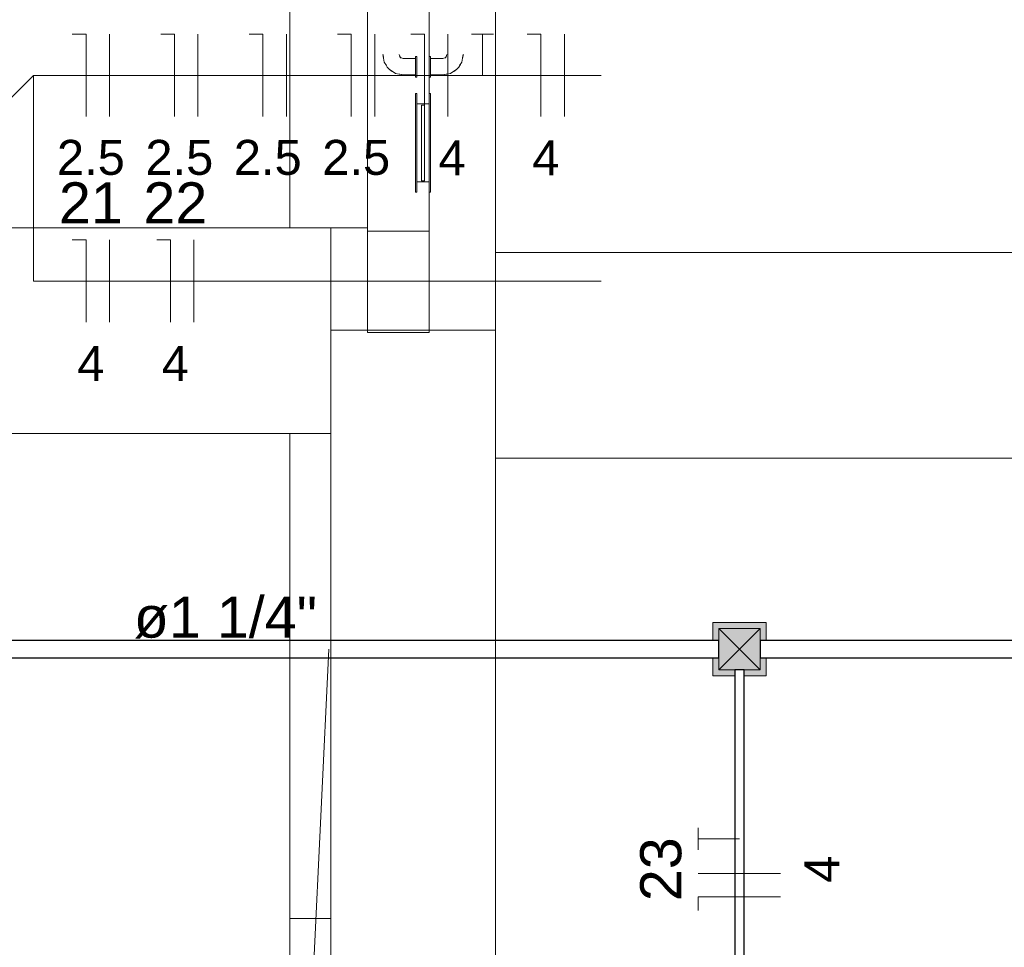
# Model space of a CAD drawing. Header units: millimetres. Extents: x 4480191 to 4481199, y -30324204 to -30323479.
# Tile 195 of 243: x 4480204.84 to 4480209.63, y -30323780.94 to -30323776.43. Entities that reach past the tile are written whole.
import ezdxf

# ---------------------------------------------------------------- set-up
doc = ezdxf.new("R2010")
doc.units = ezdxf.units.MM
doc.linetypes.add('NULL', pattern=[0])
for name, color, linetype, lineweight in [('Caixas de passagem', 134, 'Continuous', 5), ('Caixas de passagem - Hachuras', 174, 'Continuous', 5), ('EL-Caixa de passagem de fiação ARC', 9, 'Continuous', 18), ('EL-Condutos ARC (Teto)', 150, 'Continuous', 25), ('EL-Condutos QD (Teto)', 32, 'Continuous', 25), ('EL-Fios (Fase 3) ARC', 1, 'Continuous', 15), ('EL-Fios (Fase 3) QD', 1, 'Continuous', 15), ('EL-Fios (Neutro) ARC', 5, 'Continuous', 15), ('EL-Fios (Neutro) QD', 5, 'Continuous', 15), ('EL-Fios (Terra) ARC', 94, 'Continuous', 15), ('EL-Fios (Terra) QD', 94, 'Continuous', 15), ('EL-Textos conduto QD', 7, 'Continuous', 9), ('EL-Textos fios ARC', 7, 'Continuous', 9), ('EL-Textos fios QD', 7, 'Continuous', 9), ('IFC-Parede padrão-Contorno', 44, 'Continuous', 5), ('IFC-Parede-Contorno', 42, 'Continuous', 5), ('IFC-Porta-Contorno', 142, 'Continuous', 5)]:
    doc.layers.add(name, color=color, linetype=linetype, lineweight=lineweight)
doc.styles.add('ARIAL', font='arial.ttf')

msp = doc.modelspace()

# ---------------------------------------------------------------- hatches: boundary and pattern name
at = {"layer": 'Caixas de passagem - Hachuras', "linetype": 'Continuous'}
for points in [[(4480208.2386, -30323779.3911), (4480208.3386, -30323779.4911), (4480208.4386, -30323779.3911)], [(4480208.2386, -30323779.3911), (4480208.2386, -30323779.5911), (4480208.3386, -30323779.4911)], [(4480208.4386, -30323779.3911), (4480208.3386, -30323779.4911), (4480208.4386, -30323779.5911)], [(4480208.3386, -30323779.4911), (4480208.2386, -30323779.5911), (4480208.4386, -30323779.5911)]]:
    msp.add_hatch(color=174, dxfattribs=at).paths.add_polyline_path(points)
at = {"layer": 'EL-Caixa de passagem de fiação ARC', "linetype": 'Continuous'}
for points in [[(4480208.2386, -30323779.4494), (4480208.2386, -30323779.3911), (4480208.2488, -30323779.3911), (4480208.2086, -30323779.3611), (4480208.2086, -30323779.4494)], [(4480208.2086, -30323779.3611), (4480208.2488, -30323779.3911), (4480208.4386, -30323779.3911), (4480208.4386, -30323779.4494), (4480208.4686, -30323779.4494), (4480208.4686, -30323779.3611)], [(4480208.2386, -30323779.5911), (4480208.4386, -30323779.5911), (4480208.4386, -30323779.3911), (4480208.2386, -30323779.3911), (4480208.2386, -30323779.5327)], [(4480208.3167, -30323779.6211), (4480208.3167, -30323779.5911), (4480208.2386, -30323779.5911), (4480208.2386, -30323779.5327), (4480208.2086, -30323779.5327), (4480208.2086, -30323779.6211)], [(4480208.4386, -30323779.5911), (4480208.3803, -30323779.5911), (4480208.4686, -30323779.6211), (4480208.4462, -30323779.5327), (4480208.4386, -30323779.5327)], [(4480208.4686, -30323779.6211), (4480208.4686, -30323779.5327), (4480208.4462, -30323779.5327)], [(4480208.4686, -30323779.6211), (4480208.3803, -30323779.5911), (4480208.361, -30323779.5911), (4480208.361, -30323779.6211)]]:
    msp.add_hatch(color=254, dxfattribs=at).paths.add_polyline_path(points)

# ---------------------------------------------------------------- linework, layer by layer
at = {"layer": 'Caixas de passagem'}
for p, q in [((4480208.2386, -30323779.5911), (4480208.2386, -30323779.3911)), ((4480208.2386, -30323779.3911), (4480208.4386, -30323779.3911)), ((4480208.4386, -30323779.5911), (4480208.2386, -30323779.3911)), ((4480208.4386, -30323779.3911), (4480208.2386, -30323779.5911)), ((4480208.4386, -30323779.3911), (4480208.4386, -30323779.5911)), ((4480208.4386, -30323779.5911), (4480208.2386, -30323779.5911))]:
    msp.add_line(p, q, dxfattribs=at)
at = {"layer": 'EL-Caixa de passagem de fiação ARC'}
for p, q in [((4480208.2086, -30323779.3611), (4480208.2086, -30323779.4494)), ((4480208.2386, -30323779.3611), (4480208.2086, -30323779.3611)), ((4480208.4386, -30323779.3611), (4480208.2386, -30323779.3611)), ((4480208.4686, -30323779.3611), (4480208.4386, -30323779.3611)), ((4480208.4686, -30323779.3911), (4480208.4686, -30323779.3611)), ((4480208.4386, -30323779.3911), (4480208.2386, -30323779.3911)), ((4480208.2386, -30323779.3911), (4480208.2386, -30323779.4494)), ((4480208.4386, -30323779.4494), (4480208.4386, -30323779.3911)), ((4480208.4686, -30323779.4494), (4480208.4686, -30323779.3911)), ((4480208.2386, -30323779.4494), (4480208.2386, -30323779.5327)), ((4480208.4386, -30323779.5327), (4480208.4386, -30323779.4494)), ((4480208.2086, -30323779.5327), (4480208.2086, -30323779.5911)), ((4480208.2386, -30323779.5327), (4480208.2386, -30323779.5911)), ((4480208.4386, -30323779.5911), (4480208.4386, -30323779.5327)), ((4480208.4686, -30323779.5911), (4480208.4686, -30323779.5327)), ((4480208.2086, -30323779.5911), (4480208.2086, -30323779.6211)), ((4480208.2386, -30323779.5911), (4480208.3167, -30323779.5911)), ((4480208.3167, -30323779.5911), (4480208.361, -30323779.5911)), ((4480208.361, -30323779.5911), (4480208.4386, -30323779.5911)), ((4480208.4686, -30323779.6211), (4480208.4686, -30323779.5911)), ((4480208.2086, -30323779.6211), (4480208.2386, -30323779.6211)), ((4480208.2386, -30323779.6211), (4480208.3167, -30323779.6211)), ((4480208.361, -30323779.6211), (4480208.4386, -30323779.6211)), ((4480208.4386, -30323779.6211), (4480208.4686, -30323779.6211))]:
    msp.add_line(p, q, dxfattribs=at)
at = {"layer": 'EL-Condutos ARC (Teto)'}
for p, q in [((4480208.3167, -30323779.5911), (4480208.3167, -30323779.6211)), ((4480208.3205, -30323779.5911), (4480208.3167, -30323779.5911)), ((4480208.3274, -30323779.5911), (4480208.3205, -30323779.5911)), ((4480208.3362, -30323779.5911), (4480208.3274, -30323779.5911)), ((4480208.3455, -30323779.5911), (4480208.3362, -30323779.5911)), ((4480208.3536, -30323779.5911), (4480208.3455, -30323779.5911)), ((4480208.359, -30323779.5911), (4480208.3536, -30323779.5911)), ((4480208.361, -30323779.5911), (4480208.359, -30323779.5911)), ((4480208.361, -30323779.6211), (4480208.361, -30323779.5911)), ((4480208.3167, -30323779.6211), (4480208.3167, -30323779.6333)), ((4480208.3167, -30323779.6333), (4480208.3167, -30323779.7663)), ((4480208.361, -30323779.6333), (4480208.361, -30323779.6211)), ((4480208.361, -30323779.7663), (4480208.361, -30323779.6333)), ((4480208.3167, -30323779.7663), (4480208.3167, -30323779.8907)), ((4480208.361, -30323779.8907), (4480208.361, -30323779.7663)), ((4480208.3167, -30323779.8907), (4480208.3167, -30323780.007)), ((4480208.361, -30323780.007), (4480208.361, -30323779.8907)), ((4480208.3167, -30323780.007), (4480208.3167, -30323780.1159)), ((4480208.361, -30323780.1159), (4480208.361, -30323780.007)), ((4480208.3167, -30323780.1159), (4480208.3167, -30323780.2178)), ((4480208.361, -30323780.2178), (4480208.361, -30323780.1159)), ((4480208.3167, -30323780.2178), (4480208.3167, -30323780.3134)), ((4480208.361, -30323780.3134), (4480208.361, -30323780.2178)), ((4480208.3167, -30323780.3134), (4480208.3167, -30323780.4033)), ((4480208.361, -30323780.4033), (4480208.361, -30323780.3134)), ((4480208.3167, -30323780.4033), (4480208.3167, -30323780.4879)), ((4480208.361, -30323780.4879), (4480208.361, -30323780.4033)), ((4480208.3167, -30323780.4879), (4480208.3167, -30323780.568)), ((4480208.361, -30323780.568), (4480208.361, -30323780.4879)), ((4480208.3167, -30323780.568), (4480208.3167, -30323780.6441)), ((4480208.361, -30323780.6441), (4480208.361, -30323780.568)), ((4480208.3167, -30323780.6441), (4480208.3167, -30323780.7168)), ((4480208.361, -30323780.7168), (4480208.361, -30323780.6441)), ((4480208.3167, -30323780.7168), (4480208.3167, -30323780.7866)), ((4480208.361, -30323780.7866), (4480208.361, -30323780.7168)), ((4480208.3167, -30323780.7866), (4480208.3167, -30323780.8541)), ((4480208.361, -30323780.8541), (4480208.361, -30323780.7866)), ((4480208.3167, -30323780.8541), (4480208.3167, -30323780.9199)), ((4480208.361, -30323780.9199), (4480208.361, -30323780.8541)), ((4480208.3167, -30323780.9199), (4480208.3167, -30323780.9846)), ((4480208.361, -30323780.9846), (4480208.361, -30323780.9199))]:
    msp.add_line(p, q, dxfattribs=at)
at = {"layer": 'EL-Condutos QD (Teto)'}
for p, q in [((4480204.9726, -30323779.4494), (4480204.7719, -30323779.4494)), ((4480205.1654, -30323779.4494), (4480204.9726, -30323779.4494)), ((4480205.3506, -30323779.4494), (4480205.1654, -30323779.4494)), ((4480205.5284, -30323779.4494), (4480205.3506, -30323779.4494)), ((4480205.6993, -30323779.4494), (4480205.5284, -30323779.4494)), ((4480205.8633, -30323779.4494), (4480205.6993, -30323779.4494)), ((4480206.0209, -30323779.4494), (4480205.8633, -30323779.4494)), ((4480206.1723, -30323779.4494), (4480206.0209, -30323779.4494)), ((4480206.3178, -30323779.4494), (4480206.1723, -30323779.4494)), ((4480206.4577, -30323779.4494), (4480206.3178, -30323779.4494)), ((4480206.5923, -30323779.4494), (4480206.4577, -30323779.4494)), ((4480206.7218, -30323779.4494), (4480206.5923, -30323779.4494)), ((4480206.8465, -30323779.4494), (4480206.7218, -30323779.4494)), ((4480206.9668, -30323779.4494), (4480206.8465, -30323779.4494)), ((4480207.0828, -30323779.4494), (4480206.9668, -30323779.4494)), ((4480207.1949, -30323779.4494), (4480207.0828, -30323779.4494)), ((4480207.3035, -30323779.4494), (4480207.1949, -30323779.4494)), ((4480207.4086, -30323779.4494), (4480207.3035, -30323779.4494)), ((4480207.5107, -30323779.4494), (4480207.4086, -30323779.4494)), ((4480207.61, -30323779.4494), (4480207.5107, -30323779.4494)), ((4480207.7068, -30323779.4494), (4480207.61, -30323779.4494)), ((4480207.8014, -30323779.4494), (4480207.7068, -30323779.4494)), ((4480207.8941, -30323779.4494), (4480207.8014, -30323779.4494)), ((4480207.9852, -30323779.4494), (4480207.8941, -30323779.4494)), ((4480208.0748, -30323779.4494), (4480207.9852, -30323779.4494)), ((4480208.1635, -30323779.4494), (4480208.0748, -30323779.4494)), ((4480208.2086, -30323779.4494), (4480208.1635, -30323779.4494)), ((4480208.2386, -30323779.4494), (4480208.2086, -30323779.4494)), ((4480208.2386, -30323779.4512), (4480208.2386, -30323779.4494)), ((4480208.2386, -30323779.4599), (4480208.2386, -30323779.4512)), ((4480208.4386, -30323779.4494), (4480208.4386, -30323779.4512)), ((4480208.4686, -30323779.4494), (4480208.4386, -30323779.4494)), ((4480208.4386, -30323779.4512), (4480208.4386, -30323779.4599)), ((4480209.3709, -30323779.4494), (4480208.4686, -30323779.4494)), ((4480210.3721, -30323779.4494), (4480209.3709, -30323779.4494)), ((4480208.2386, -30323779.474), (4480208.2386, -30323779.4599)), ((4480208.2386, -30323779.4911), (4480208.2386, -30323779.474)), ((4480208.2386, -30323779.5081), (4480208.2386, -30323779.4911)), ((4480208.4386, -30323779.4599), (4480208.4386, -30323779.474)), ((4480208.4386, -30323779.474), (4480208.4386, -30323779.4911)), ((4480208.4386, -30323779.4911), (4480208.4386, -30323779.5081)), ((4480204.7719, -30323779.5327), (4480204.9726, -30323779.5327)), ((4480204.9726, -30323779.5327), (4480205.1654, -30323779.5327)), ((4480205.1654, -30323779.5327), (4480205.3506, -30323779.5327)), ((4480205.3506, -30323779.5327), (4480205.5284, -30323779.5327)), ((4480205.5284, -30323779.5327), (4480205.6993, -30323779.5327)), ((4480205.6993, -30323779.5327), (4480205.8633, -30323779.5327)), ((4480205.8633, -30323779.5327), (4480206.0209, -30323779.5327)), ((4480206.0209, -30323779.5327), (4480206.1723, -30323779.5327)), ((4480206.1723, -30323779.5327), (4480206.3178, -30323779.5327)), ((4480206.3178, -30323779.5327), (4480206.4577, -30323779.5327)), ((4480206.4577, -30323779.5327), (4480206.5923, -30323779.5327)), ((4480206.5923, -30323779.5327), (4480206.7218, -30323779.5327)), ((4480206.7218, -30323779.5327), (4480206.8465, -30323779.5327)), ((4480206.8465, -30323779.5327), (4480206.9668, -30323779.5327)), ((4480206.9668, -30323779.5327), (4480207.0828, -30323779.5327)), ((4480207.0828, -30323779.5327), (4480207.1949, -30323779.5327)), ((4480207.1949, -30323779.5327), (4480207.3035, -30323779.5327)), ((4480207.3035, -30323779.5327), (4480207.4086, -30323779.5327)), ((4480207.4086, -30323779.5327), (4480207.5107, -30323779.5327)), ((4480207.5107, -30323779.5327), (4480207.61, -30323779.5327)), ((4480207.61, -30323779.5327), (4480207.7068, -30323779.5327)), ((4480207.7068, -30323779.5327), (4480207.8014, -30323779.5327)), ((4480207.8014, -30323779.5327), (4480207.8941, -30323779.5327)), ((4480207.8941, -30323779.5327), (4480207.9852, -30323779.5327)), ((4480207.9852, -30323779.5327), (4480208.0748, -30323779.5327)), ((4480208.0748, -30323779.5327), (4480208.1635, -30323779.5327)), ((4480208.1635, -30323779.5327), (4480208.2086, -30323779.5327)), ((4480208.2086, -30323779.5327), (4480208.2386, -30323779.5327)), ((4480208.2386, -30323779.5222), (4480208.2386, -30323779.5081)), ((4480208.2386, -30323779.5309), (4480208.2386, -30323779.5222)), ((4480208.2386, -30323779.5327), (4480208.2386, -30323779.5309)), ((4480208.4386, -30323779.5081), (4480208.4386, -30323779.5222)), ((4480208.4386, -30323779.5222), (4480208.4386, -30323779.5309)), ((4480208.4386, -30323779.5309), (4480208.4386, -30323779.5327)), ((4480208.4386, -30323779.5327), (4480208.4686, -30323779.5327)), ((4480208.4686, -30323779.5327), (4480209.3709, -30323779.5327)), ((4480209.3709, -30323779.5327), (4480210.3721, -30323779.5327))]:
    msp.add_line(p, q, dxfattribs=at)
at = {"layer": 'EL-Fios (Fase 3) ARC'}
msp.add_line((4480208.5386, -30323780.5815), (4480208.1386, -30323780.5815), dxfattribs=at)
at = {"layer": 'EL-Fios (Fase 3) QD'}
for p, q in [((4480205.2754, -30323776.9005), (4480205.2754, -30323776.5005)), ((4480205.7055, -30323776.9005), (4480205.7055, -30323776.5005)), ((4480206.1355, -30323776.9005), (4480206.1355, -30323776.5005)), ((4480206.5655, -30323776.9005), (4480206.5655, -30323776.5005)), ((4480206.921, -30323776.9005), (4480206.921, -30323776.5005)), ((4480207.4877, -30323776.9005), (4480207.4877, -30323776.5005)), ((4480205.2754, -30323777.9005), (4480205.2754, -30323777.5005)), ((4480205.6861, -30323777.9005), (4480205.6861, -30323777.5005))]:
    msp.add_line(p, q, dxfattribs=at)
at = {"layer": 'EL-Fios (Neutro) ARC'}
for p, q in [((4480208.5386, -30323780.6957), (4480208.1386, -30323780.6957)), ((4480208.1386, -30323780.6957), (4480208.1386, -30323780.7624))]:
    msp.add_line(p, q, dxfattribs=at)
at = {"layer": 'EL-Fios (Neutro) QD'}
for p, q in [((4480205.1612, -30323776.5005), (4480205.0945, -30323776.5005)), ((4480205.1612, -30323776.9005), (4480205.1612, -30323776.5005)), ((4480205.5912, -30323776.5005), (4480205.5245, -30323776.5005)), ((4480205.5912, -30323776.9005), (4480205.5912, -30323776.5005)), ((4480206.0212, -30323776.5005), (4480205.9545, -30323776.5005)), ((4480206.0212, -30323776.9005), (4480206.0212, -30323776.5005)), ((4480206.4512, -30323776.5005), (4480206.3846, -30323776.5005)), ((4480206.4512, -30323776.9005), (4480206.4512, -30323776.5005)), ((4480206.8067, -30323776.5005), (4480206.7401, -30323776.5005)), ((4480206.8067, -30323776.9005), (4480206.8067, -30323776.5005)), ((4480207.3735, -30323776.5005), (4480207.3068, -30323776.5005)), ((4480207.3735, -30323776.9005), (4480207.3735, -30323776.5005)), ((4480205.1612, -30323777.5005), (4480205.0945, -30323777.5005)), ((4480205.1612, -30323777.9005), (4480205.1612, -30323777.5005)), ((4480205.5718, -30323777.5005), (4480205.5052, -30323777.5005)), ((4480205.5718, -30323777.9005), (4480205.5718, -30323777.5005))]:
    msp.add_line(p, q, dxfattribs=at)
at = {"layer": 'EL-Fios (Terra) ARC'}
for p, q in [((4480208.1386, -30323780.4672), (4480208.1386, -30323780.3605)), ((4480208.3386, -30323780.4138), (4480208.1386, -30323780.4138))]:
    msp.add_line(p, q, dxfattribs=at)
at = {"layer": 'EL-Fios (Terra) QD'}
for p, q in [((4480207.0353, -30323776.5005), (4480207.1419, -30323776.5005)), ((4480207.0886, -30323776.7005), (4480207.0886, -30323776.5005))]:
    msp.add_line(p, q, dxfattribs=at)
at = {"layer": 'EL-Textos fios QD'}
for p, q in [((4480204.3457, -30323777.2604), (4480204.9057, -30323776.7005)), ((4480204.9057, -30323776.7005), (4480207.6669, -30323776.7005)), ((4480204.9057, -30323776.7005), (4480204.9057, -30323777.7005)), ((4480204.9057, -30323777.7005), (4480207.6669, -30323777.7005)), ((4480206.3422, -30323779.4911), (4480206.2399, -30323781.6288))]:
    msp.add_line(p, q, dxfattribs=at)
at = {"layer": 'IFC-Parede padrão-Contorno', "color": 8, "lineweight": 5}
for p, q in [((4480207.1516, -30323777.5616), (4480212.91, -30323777.5616)), ((4480207.1516, -30323778.5616), (4480253.0462, -30323778.5616)), ((4480206.1516, -30323782.4603), (4480206.1516, -30323780.8003)), ((4480206.1516, -30323780.8003), (4480206.3516, -30323780.8003))]:
    msp.add_line(p, q, dxfattribs=at)
at = {"layer": 'IFC-Parede-Contorno', "color": 8, "lineweight": 5}
for p, q in [((4480206.1516, -30323777.4416), (4480206.1516, -30323772.5473)), ((4480207.1516, -30323779.4931), (4480207.1516, -30323772.5473)), ((4480206.53, -30323777.4585), (4480206.53, -30323775.6585)), ((4480206.83, -30323776.6085), (4480206.83, -30323775.9085)), ((4480206.83, -30323776.7885), (4480206.83, -30323776.7085)), ((4480206.83, -30323777.4585), (4480206.83, -30323777.2685)), ((4480204.3467, -30323777.4416), (4480206.3516, -30323777.4416)), ((4480206.3516, -30323777.4416), (4480206.53, -30323777.4416)), ((4480206.3516, -30323777.9403), (4480206.3516, -30323777.4416)), ((4480206.53, -30323777.4585), (4480206.83, -30323777.4585)), ((4480206.53, -30323777.4585), (4480206.5472, -30323777.4585)), ((4480206.53, -30323777.693), (4480206.53, -30323777.4585)), ((4480206.5472, -30323777.4585), (4480206.83, -30323777.4585)), ((4480206.83, -30323777.693), (4480206.83, -30323777.4585)), ((4480206.53, -30323777.9516), (4480206.53, -30323777.693)), ((4480206.83, -30323777.9516), (4480206.83, -30323777.693)), ((4480206.3516, -30323777.9403), (4480206.7419, -30323777.9403)), ((4480206.3516, -30323778.5208), (4480206.3516, -30323777.9403)), ((4480206.53, -30323777.9516), (4480206.6764, -30323777.9516)), ((4480206.6764, -30323777.9516), (4480206.83, -30323777.9516)), ((4480206.7419, -30323777.9403), (4480207.1516, -30323777.9403)), ((4480207.1516, -30323778.5208), (4480207.1516, -30323777.9403)), ((4480204.3467, -30323778.4416), (4480206.3516, -30323778.4416)), ((4480206.1516, -30323780.8003), (4480206.1516, -30323778.4416)), ((4480206.3516, -30323779.0056), (4480206.3516, -30323778.5208)), ((4480207.1516, -30323779.0056), (4480207.1516, -30323778.5208)), ((4480206.3516, -30323779.4975), (4480206.3516, -30323779.0056)), ((4480207.1516, -30323781.315), (4480207.1516, -30323779.0056)), ((4480206.3516, -30323781.72), (4480206.3516, -30323779.4975))]:
    msp.add_line(p, q, dxfattribs=at)
at = {"layer": 'IFC-Porta-Contorno', "color": 8, "lineweight": 5}
for p, q in [((4480206.604, -30323776.5985), (4480206.6079, -30323776.618)), ((4480206.6054, -30323776.5985), (4480206.6075, -30323776.6157)), ((4480206.6075, -30323776.6157), (4480206.6079, -30323776.618)), ((4480206.6075, -30323776.6161), (4480206.6077, -30323776.6172)), ((4480206.6077, -30323776.6172), (4480206.6116, -30323776.6368)), ((4480206.684, -30323776.5985), (4480206.6899, -30323776.6126)), ((4480206.6855, -30323776.6079), (4480206.6935, -30323776.6166)), ((4480206.6899, -30323776.6127), (4480206.704, -30323776.6185)), ((4480206.704, -30323776.6185), (4480206.764, -30323776.6185)), ((4480206.764, -30323776.6085), (4480206.77, -30323776.6085)), ((4480206.764, -30323776.6102), (4480206.764, -30323776.6085)), ((4480206.764, -30323776.6152), (4480206.764, -30323776.6102)), ((4480206.764, -30323776.6232), (4480206.764, -30323776.6152)), ((4480206.764, -30323776.6335), (4480206.764, -30323776.6232)), ((4480206.764, -30323776.6456), (4480206.764, -30323776.6335)), ((4480206.77, -30323776.6102), (4480206.77, -30323776.6085)), ((4480206.77, -30323776.6152), (4480206.77, -30323776.6102)), ((4480206.77, -30323776.6232), (4480206.77, -30323776.6152)), ((4480206.77, -30323776.6335), (4480206.77, -30323776.6232)), ((4480206.77, -30323776.6456), (4480206.77, -30323776.6335)), ((4480206.83, -30323776.6102), (4480206.83, -30323776.6085)), ((4480206.83, -30323776.6085), (4480206.836, -30323776.6085)), ((4480206.83, -30323776.6152), (4480206.83, -30323776.6102)), ((4480206.83, -30323776.6232), (4480206.83, -30323776.6152)), ((4480206.83, -30323776.6335), (4480206.83, -30323776.6232)), ((4480206.83, -30323776.6456), (4480206.83, -30323776.6335)), ((4480206.836, -30323776.6102), (4480206.836, -30323776.6085)), ((4480206.836, -30323776.6152), (4480206.836, -30323776.6102)), ((4480206.836, -30323776.6232), (4480206.836, -30323776.6152)), ((4480206.836, -30323776.6185), (4480206.896, -30323776.6185)), ((4480206.836, -30323776.6239), (4480206.836, -30323776.6199)), ((4480206.836, -30323776.6335), (4480206.836, -30323776.6232)), ((4480206.836, -30323776.6385), (4480206.836, -30323776.6302)), ((4480206.836, -30323776.6456), (4480206.836, -30323776.6335)), ((4480206.896, -30323776.6185), (4480206.9101, -30323776.6127)), ((4480206.9065, -30323776.6166), (4480206.9145, -30323776.6079)), ((4480206.9102, -30323776.6126), (4480206.916, -30323776.5985)), ((4480206.9884, -30323776.6368), (4480206.9924, -30323776.6172)), ((4480206.9921, -30323776.618), (4480206.996, -30323776.5985)), ((4480206.9921, -30323776.618), (4480206.9926, -30323776.6157)), ((4480206.9924, -30323776.6172), (4480206.9925, -30323776.6161)), ((4480206.9926, -30323776.6157), (4480206.9947, -30323776.5985)), ((4480206.6116, -30323776.6368), (4480206.6225, -30323776.653)), ((4480206.6185, -30323776.6471), (4480206.6263, -30323776.6598)), ((4480206.6263, -30323776.6598), (4480206.6333, -30323776.6692)), ((4480206.6333, -30323776.6692), (4480206.6417, -30323776.6754)), ((4480206.6333, -30323776.6692), (4480206.6465, -30323776.6792)), ((4480206.6417, -30323776.6754), (4480206.6495, -30323776.6801)), ((4480206.6465, -30323776.6792), (4480206.6525, -30323776.6821)), ((4480206.6495, -30323776.6801), (4480206.6658, -30323776.6909)), ((4480206.764, -30323776.6585), (4480206.764, -30323776.6456)), ((4480206.764, -30323776.6715), (4480206.764, -30323776.6585)), ((4480206.764, -30323776.6835), (4480206.764, -30323776.6715)), ((4480206.77, -30323776.6585), (4480206.77, -30323776.6456)), ((4480206.77, -30323776.6715), (4480206.77, -30323776.6585)), ((4480206.77, -30323776.6835), (4480206.77, -30323776.6715)), ((4480206.83, -30323776.6585), (4480206.83, -30323776.6456)), ((4480206.83, -30323776.6715), (4480206.83, -30323776.6585)), ((4480206.83, -30323776.6835), (4480206.83, -30323776.6715)), ((4480206.836, -30323776.6482), (4480206.836, -30323776.6385)), ((4480206.836, -30323776.6585), (4480206.836, -30323776.6456)), ((4480206.836, -30323776.6715), (4480206.836, -30323776.6585)), ((4480206.836, -30323776.6785), (4480206.836, -30323776.6689)), ((4480206.836, -30323776.6835), (4480206.836, -30323776.6715)), ((4480206.836, -30323776.6868), (4480206.836, -30323776.6785)), ((4480206.9343, -30323776.6909), (4480206.9505, -30323776.6801)), ((4480206.9475, -30323776.6821), (4480206.9535, -30323776.6792)), ((4480206.9505, -30323776.6801), (4480206.9583, -30323776.6754)), ((4480206.9535, -30323776.6792), (4480206.9667, -30323776.6692)), ((4480206.9583, -30323776.6754), (4480206.9667, -30323776.6692)), ((4480206.9667, -30323776.6692), (4480206.9738, -30323776.6598)), ((4480206.9738, -30323776.6598), (4480206.9815, -30323776.6471)), ((4480206.9776, -30323776.653), (4480206.9884, -30323776.6368)), ((4480206.6658, -30323776.6909), (4480206.6845, -30323776.6947)), ((4480206.6845, -30323776.6947), (4480206.6869, -30323776.6951)), ((4480206.6845, -30323776.6947), (4480206.704, -30323776.6985)), ((4480206.6869, -30323776.6951), (4480206.704, -30323776.6972)), ((4480206.704, -30323776.6985), (4480206.764, -30323776.6985)), ((4480206.764, -30323776.6939), (4480206.764, -30323776.6835)), ((4480206.764, -30323776.7018), (4480206.764, -30323776.6939)), ((4480206.764, -30323776.7068), (4480206.764, -30323776.7018)), ((4480206.764, -30323776.7085), (4480206.764, -30323776.7068)), ((4480206.764, -30323776.7085), (4480206.77, -30323776.7085)), ((4480206.77, -30323776.6939), (4480206.77, -30323776.6835)), ((4480206.77, -30323776.7018), (4480206.77, -30323776.6939)), ((4480206.77, -30323776.7068), (4480206.77, -30323776.7018)), ((4480206.77, -30323776.7085), (4480206.77, -30323776.7068)), ((4480206.83, -30323776.6939), (4480206.83, -30323776.6835)), ((4480206.83, -30323776.7018), (4480206.83, -30323776.6939)), ((4480206.83, -30323776.7068), (4480206.83, -30323776.7018)), ((4480206.83, -30323776.7085), (4480206.83, -30323776.7068)), ((4480206.83, -30323776.7085), (4480206.836, -30323776.7085)), ((4480206.836, -30323776.6939), (4480206.836, -30323776.6835)), ((4480206.836, -30323776.6972), (4480206.836, -30323776.6932)), ((4480206.836, -30323776.7018), (4480206.836, -30323776.6939)), ((4480206.836, -30323776.6985), (4480206.896, -30323776.6985)), ((4480206.836, -30323776.7068), (4480206.836, -30323776.7018)), ((4480206.836, -30323776.7085), (4480206.836, -30323776.7068)), ((4480206.896, -30323776.6985), (4480206.9155, -30323776.6947)), ((4480206.896, -30323776.6972), (4480206.9132, -30323776.6951)), ((4480206.9132, -30323776.6951), (4480206.9155, -30323776.6947)), ((4480206.9155, -30323776.6947), (4480206.9343, -30323776.6909)), ((4480206.764, -30323776.7885), (4480206.77, -30323776.7885)), ((4480206.764, -30323777.2685), (4480206.764, -30323776.7885)), ((4480206.77, -30323777.2685), (4480206.77, -30323776.7885)), ((4480206.83, -30323776.7885), (4480206.836, -30323776.7885)), ((4480206.83, -30323777.2685), (4480206.83, -30323776.7885)), ((4480206.836, -30323777.2685), (4480206.836, -30323776.7885)), ((4480206.77, -30323776.8385), (4480206.83, -30323776.8385)), ((4480206.7931, -30323777.2125), (4480206.7931, -30323776.8445)), ((4480206.7931, -30323776.8445), (4480206.807, -30323776.8445)), ((4480206.807, -30323777.2125), (4480206.807, -30323776.8445)), ((4480206.77, -30323777.2185), (4480206.83, -30323777.2185)), ((4480206.7931, -30323777.2125), (4480206.807, -30323777.2125)), ((4480206.764, -30323777.2685), (4480206.77, -30323777.2685)), ((4480206.83, -30323777.2685), (4480206.836, -30323777.2685))]:
    msp.add_line(p, q, dxfattribs=at)

# ---------------------------------------------------------------- texts
at = {"layer": 'EL-Textos conduto QD', "linetype": 'NULL', "insert": (4480205.8392, -30323779.4404), "char_height": 0.2, "width": 1.782317, "attachment_point": 8, "line_spacing_factor": 0.6, "style": 'ARIAL'}
msp.add_mtext('ø1 1/4"', dxfattribs=at)
at = {"layer": 'EL-Textos fios ARC', "linetype": 'NULL', "attachment_point": 7, "rotation": 90.0002, "line_spacing_factor": 0.6, "style": 'ARIAL'}
for s, insert, char_height, width in [('23', (4480208.0586, -30323780.7168), 0.2, 0.621341), ('4', (4480208.8246, -30323780.6275), 0.17, 0.26407)]:
    msp.add_mtext(s, dxfattribs=dict(at, insert=insert, char_height=char_height, width=width))
at = {"layer": 'EL-Textos fios QD', "linetype": 'NULL', "attachment_point": 7, "line_spacing_factor": 0.6, "style": 'ARIAL'}
for s, insert, char_height, width in [('2.5', (4480205.02, -30323777.1865), 0.17, 0.660046), ('2.5', (4480205.45, -30323777.1865), 0.17, 0.660046), ('2.5', (4480205.88, -30323777.1865), 0.17, 0.660046), ('2.5', (4480206.31, -30323777.1865), 0.17, 0.660046), ('4', (4480206.875, -30323777.1865), 0.17, 0.26407), ('4', (4480207.3313, -30323777.1865), 0.17, 0.26407), ('21', (4480205.0296, -30323777.4205), 0.2, 0.621341), ('22', (4480205.4403, -30323777.4205), 0.2, 0.621341), ('4', (4480205.119, -30323778.1865), 0.17, 0.26407), ('4', (4480205.5296, -30323778.1865), 0.17, 0.26407)]:
    msp.add_mtext(s, dxfattribs=dict(at, insert=insert, char_height=char_height, width=width))

doc.saveas('drawing.dxf')
